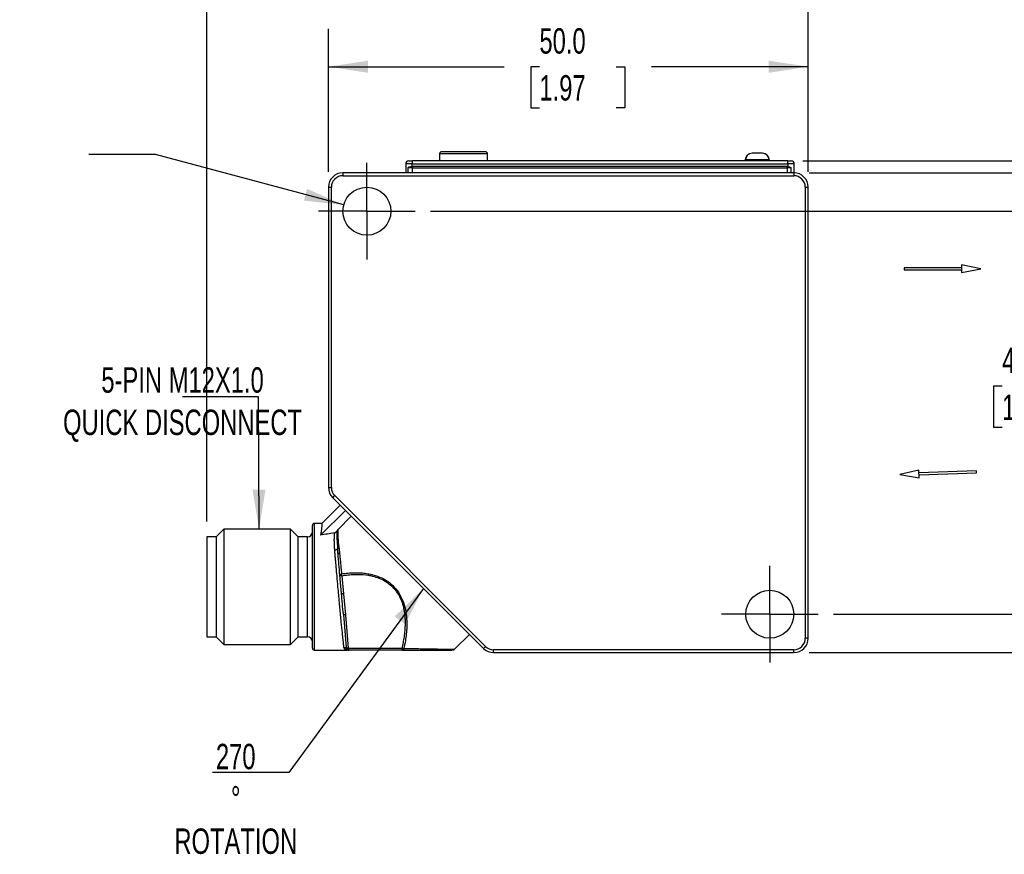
# Model space of a CAD drawing. Header units: millimetres. Extents: x 8 to 341, y 8 to 262.
# Tile 4 of 8: x 115 to 217, y 89 to 176. Entities that reach past the tile are written whole.
import ezdxf

# ---------------------------------------------------------------- set-up
doc = ezdxf.new("R2010")
doc.units = ezdxf.units.MM
doc.header["$LTSCALE"] = 1.25
doc.linetypes.add('CENTERX2', pattern=[20.32, 12.7, -2.54, 2.54, -2.54])
doc.layers.add('CENTER', color=40, linetype='CENTERX2')
doc.layers.add('DIMENSIONS', color=140, linetype='Continuous', lineweight=25)
doc.styles.add('SLDTEXTSTYLE0', font='TXT', dxfattribs={"width": 0.7})
doc.dimstyles.new('SLDDIMSTYLE0', dxfattribs={"dimtxt": 2.69751, "dimasz": 4.1275, "dimexe": 0, "dimexo": 0.0625, "dimgap": 0.674377, "dimtad": 0, "dimtih": 1, "dimtoh": 1, "dimrnd": 1e-09, "dimzin": 4, "dimdsep": 46, "dimtxsty": 'SLDTEXTSTYLE0', "dimsah": 1, "dimcen": 0.09, "dimadec": 0, "dimazin": 1, "dimtfac": 1, "dimtofl": 0, "dimtmove": 0, "dimatfit": 3, "dimfxl": 0, "dimfrac": 2, "dimtolj": 1, "dimtzin": 12, "dimarcsym": 0})
doc.dimstyles.new('SLDDIMSTYLE1', dxfattribs={"dimtxt": 2.69751, "dimasz": 4.1275, "dimexe": 0, "dimexo": 0.0625, "dimgap": 0.674377, "dimtad": 0, "dimtih": 1, "dimtoh": 1, "dimrnd": 1e-09, "dimzin": 12, "dimdsep": 46, "dimtxsty": 'SLDTEXTSTYLE0', "dimsah": 1, "dimcen": 0.09, "dimadec": 0, "dimazin": 3, "dimtfac": 1, "dimtofl": 0, "dimtmove": 0, "dimatfit": 3, "dimfxl": 0, "dimfrac": 2, "dimtolj": 1, "dimtzin": 12, "dimarcsym": 0})
doc.dimstyles.new('SLDDIMSTYLE2', dxfattribs={"dimtxt": 2.69751, "dimasz": 4.1275, "dimexe": 0, "dimexo": 0.0625, "dimgap": 0.674377, "dimtad": 0, "dimtih": 1, "dimtoh": 1, "dimrnd": 1e-09, "dimzin": 12, "dimdsep": 46, "dimtxsty": 'SLDTEXTSTYLE0', "dimsah": 1, "dimcen": 0, "dimadec": 0, "dimazin": 3, "dimtfac": 1, "dimtofl": 0, "dimtmove": 0, "dimatfit": 3, "dimfxl": 0, "dimfrac": 2, "dimtolj": 1, "dimtzin": 12, "dimarcsym": 0})
doc.dimstyles.new('SLDDIMSTYLE3', dxfattribs={"dimtxt": 0.18, "dimasz": 4.1275, "dimexe": 0, "dimexo": 0.0625, "dimgap": 0, "dimtad": 0, "dimtih": 1, "dimtoh": 1, "dimdec": 0, "dimrnd": 1e-09, "dimzin": 0, "dimdsep": 46, "dimtxsty": 'Standard', "dimsah": 1, "dimcen": 0.09, "dimadec": 0, "dimazin": 0, "dimtfac": 4.1275, "dimtdec": 0, "dimtofl": 0, "dimtmove": 0, "dimatfit": 3, "dimfxl": 0, "dimfrac": 2, "dimtolj": 1, "dimtzin": 0, "dimarcsym": 0})

# ---------------------------------------------------------------- blocks, each defined once
blk = doc.blocks.new('_D')
at = {"layer": 'DIMENSIONS'}
for p, q in [((157.48, 156.47), (225.04, 156.47)), ((221.07, 156.47), (221.07, 143.13)), ((217.07, 138.24), (216.16, 138.24)), ((216.16, 138.24), (216.16, 133.95)), ((225.08, 138.24), (225.99, 138.24)), ((225.99, 138.24), (225.99, 133.95)), ((216.16, 133.95), (217.07, 133.95)), ((225.99, 133.95), (225.08, 133.95)), ((221.07, 114.47), (221.07, 133.35)), ((199.48, 114.47), (225.04, 114.47))]:
    blk.add_line(p, q, dxfattribs=at)
for points in [[(221.07, 156.47), (220.44, 152.34), (221.71, 152.34)], [(221.07, 114.47), (221.71, 118.6), (220.44, 118.6)]]:
    blk.add_solid(points, dxfattribs=at)
at = {"layer": 'DIMENSIONS', "char_height": 2.646, "attachment_point": 1, "style": 'SLDTEXTSTYLE0'}
for s, insert in [('42.0', (217.07, 142.25)), ('1.65', (217.07, 137.36))]:
    blk.add_mtext(s, dxfattribs=dict(at, insert=insert))
blk = doc.blocks.new('_D_1')
at = {"layer": 'DIMENSIONS'}
for p, q in [((196.31, 161.71), (250.7, 161.71)), ((246.73, 161.71), (246.73, 143.13)), ((242.72, 138.24), (241.81, 138.24)), ((241.81, 138.24), (241.81, 133.95)), ((250.74, 138.24), (251.64, 138.24)), ((251.64, 138.24), (251.64, 133.95)), ((241.81, 133.95), (242.72, 133.95)), ((251.64, 133.95), (250.74, 133.95)), ((246.73, 110.47), (246.73, 133.35)), ((196.94, 110.47), (250.7, 110.47))]:
    blk.add_line(p, q, dxfattribs=at)
for points in [[(246.73, 161.71), (246.09, 157.58), (247.36, 157.58)], [(246.73, 110.47), (247.36, 114.6), (246.09, 114.6)]]:
    blk.add_solid(points, dxfattribs=at)
at = {"layer": 'DIMENSIONS', "char_height": 2.646, "attachment_point": 1, "style": 'SLDTEXTSTYLE0'}
for s, insert in [('51.2', (242.72, 142.25)), ('2.02', (242.72, 137.36))]:
    blk.add_mtext(s, dxfattribs=dict(at, insert=insert))
blk = doc.blocks.new('_D_2')
at = {"layer": 'DIMENSIONS'}
for p, q in [((196.94, 160.47), (237.88, 160.47)), ((233.91, 160.47), (233.91, 143.13)), ((229.9, 138.24), (229, 138.24)), ((229, 138.24), (229, 133.95)), ((237.92, 138.24), (238.82, 138.24)), ((238.82, 138.24), (238.82, 133.95)), ((229, 133.95), (229.9, 133.95)), ((238.82, 133.95), (237.92, 133.95)), ((233.91, 110.47), (233.91, 133.35)), ((196.94, 110.47), (237.88, 110.47))]:
    blk.add_line(p, q, dxfattribs=at)
for points in [[(233.91, 160.47), (233.28, 156.34), (234.55, 156.34)], [(233.91, 110.47), (234.55, 114.6), (233.28, 114.6)]]:
    blk.add_solid(points, dxfattribs=at)
at = {"layer": 'DIMENSIONS', "char_height": 2.646, "attachment_point": 1, "style": 'SLDTEXTSTYLE0'}
for s, insert in [('50.0', (229.9, 142.25)), ('1.97', (229.9, 137.36))]:
    blk.add_mtext(s, dxfattribs=dict(at, insert=insert))
blk = doc.blocks.new('_D_3')
at = {"layer": 'DIMENSIONS'}
for p, q in [((146.85, 160.56), (146.85, 175.49)), ((196.85, 160.56), (196.85, 175.49)), ((146.85, 171.53), (165.18, 171.53)), ((168.84, 171.53), (167.93, 171.53)), ((167.93, 171.53), (167.93, 167.24)), ((176.85, 171.53), (177.76, 171.53)), ((177.76, 171.53), (177.76, 167.24)), ((196.85, 171.53), (180.51, 171.53)), ((167.93, 167.24), (168.84, 167.24)), ((177.76, 167.24), (176.85, 167.24))]:
    blk.add_line(p, q, dxfattribs=at)
for points in [[(146.85, 171.53), (150.98, 170.89), (150.98, 172.16)], [(196.85, 171.53), (192.72, 172.16), (192.72, 170.89)]]:
    blk.add_solid(points, dxfattribs=at)
at = {"layer": 'DIMENSIONS', "char_height": 2.646, "attachment_point": 1, "style": 'SLDTEXTSTYLE0'}
for s, insert in [('50.0', (168.84, 175.54)), ('1.97', (168.84, 170.65))]:
    blk.add_mtext(s, dxfattribs=dict(at, insert=insert))
blk = doc.blocks.new('_D_4')
at = {"layer": 'DIMENSIONS'}
for p, q in [((134.17, 124.12), (134.17, 186.63)), ((196.85, 160.56), (196.85, 186.63)), ((134.17, 182.66), (165.18, 182.66)), ((168.84, 182.66), (167.93, 182.66)), ((167.93, 182.66), (167.93, 178.38)), ((176.85, 182.66), (177.76, 182.66)), ((177.76, 182.66), (177.76, 178.38)), ((196.85, 182.66), (180.51, 182.66)), ((167.93, 178.38), (168.84, 178.38)), ((177.76, 178.38), (176.85, 178.38))]:
    blk.add_line(p, q, dxfattribs=at)
for points in [[(134.17, 182.66), (138.3, 182.03), (138.3, 183.3)], [(196.85, 182.66), (192.72, 183.3), (192.72, 182.03)]]:
    blk.add_solid(points, dxfattribs=at)
at = {"layer": 'DIMENSIONS', "char_height": 2.646, "attachment_point": 1, "style": 'SLDTEXTSTYLE0'}
for s, insert in [('62.7', (168.84, 186.68)), ('2.47', (168.84, 181.79))]:
    blk.add_mtext(s, dxfattribs=dict(at, insert=insert))
blk = doc.blocks.new('_D_5')
at = {"layer": 'DIMENSIONS'}
for p, q in [((128.82, 162.37), (121.87, 162.37)), ((148.44, 157.12), (128.82, 162.37))]:
    blk.add_line(p, q, dxfattribs=at)
blk.add_solid([(148.44, 157.12), (144.61, 158.8), (144.29, 157.57)], dxfattribs=at)
at = {"layer": 'DIMENSIONS', "char_height": 2.646, "attachment_point": 1, "style": 'SLDTEXTSTYLE0'}
for s, insert in [('M5 SCREW', (100.38, 165.78)), ('(2X)', (106.2, 161.5))]:
    blk.add_mtext(s, dxfattribs=dict(at, insert=insert))
blk = doc.blocks.new('SW_CENTERMARKSYMBOL_0')
at = {"layer": 'CENTER', "color": 0}
for p, q in [((0, 2.54), (0, 5.04)), ((0, 0), (0, 2.54)), ((-2.54, 0), (-5.04, 0)), ((0, 0), (-2.54, 0)), ((0, 0), (0, -2.54)), ((0, 0), (2.54, 0)), ((2.54, 0), (5.04, 0)), ((0, -2.54), (0, -5.04))]:
    blk.add_line(p, q, dxfattribs=at)
blk = doc.blocks.new('SW_CENTERMARKSYMBOL_1')
at = {"layer": 'CENTER', "color": 0}
for p, q in [((0, 2.54), (0, 5.04)), ((0, 0), (0, 2.54)), ((-2.54, 0), (-5.04, 0)), ((0, 0), (-2.54, 0)), ((0, 0), (0, -2.54)), ((0, 0), (2.54, 0)), ((2.54, 0), (5.04, 0)), ((0, -2.54), (0, -5.04))]:
    blk.add_line(p, q, dxfattribs=at)

msp = doc.modelspace()

# ---------------------------------------------------------------- linework, layer by layer
for p, q in [((158.427, 162.46), (158.427, 161.71)), ((163.427, 162.46), (158.427, 162.46)), ((163.427, 161.71), (163.427, 162.46)), ((191.001, 162.51), (191.026, 162.51)), ((192.076, 162.51), (191.026, 162.51)), ((192.076, 162.51), (192.101, 162.51)), ((155.577, 161.41), (154.902, 161.41)), ((154.902, 161.41), (154.902, 160.47)), ((155.577, 161.71), (155.577, 161.41)), ((194.727, 161.71), (155.577, 161.71)), ((155.577, 161.41), (194.727, 161.41)), ((155.577, 161.133), (155.577, 161.41)), ((155.617, 161.136), (155.617, 160.99)), ((194.667, 161.136), (155.617, 161.136)), ((190.301, 161.71), (190.301, 161.81)), ((192.776, 161.81), (190.326, 161.81)), ((190.326, 161.81), (190.326, 161.71)), ((192.776, 161.81), (192.776, 161.71)), ((192.801, 161.81), (192.801, 161.71)), ((194.667, 160.99), (194.667, 161.136)), ((194.727, 161.41), (194.727, 161.71)), ((195.402, 161.41), (194.727, 161.41)), ((194.727, 161.41), (194.727, 161.13)), ((195.402, 160.469), (195.402, 161.41)), ((148.352, 160.47), (148.352, 160.17)), ((195.352, 160.47), (148.352, 160.47)), ((148.352, 160.17), (195.352, 160.17)), ((155.134, 160.99), (155.134, 160.47)), ((155.617, 160.99), (155.134, 160.99)), ((155.617, 160.99), (194.667, 160.99)), ((155.617, 160.47), (155.617, 160.99)), ((195.057, 160.99), (194.667, 160.99)), ((194.667, 160.99), (194.667, 160.47)), ((195.057, 160.99), (195.057, 160.47)), ((195.352, 160.47), (195.352, 160.17)), ((146.852, 158.97), (146.852, 127.677)), ((146.852, 158.97), (147.152, 158.97)), ((147.152, 127.677), (147.152, 158.97)), ((196.552, 158.97), (196.552, 111.97)), ((196.552, 158.97), (196.852, 158.97)), ((196.852, 111.97), (196.852, 158.97)), ((214.852, 150.47), (212.852, 150.87)), ((212.852, 150.87), (212.852, 150.431)), ((212.852, 150.57), (206.852, 150.57)), ((206.852, 150.57), (206.852, 150.37)), ((206.852, 150.37), (212.852, 150.37)), ((212.852, 150.07), (214.852, 150.47)), ((212.852, 150.431), (212.852, 150.07)), ((208.394, 129.492), (206.409, 129.022)), ((208.422, 128.692), (208.394, 129.492)), ((214.401, 129.401), (208.405, 129.192)), ((214.404, 129.321), (214.401, 129.401)), ((214.408, 129.201), (214.404, 129.321)), ((206.409, 129.022), (208.422, 128.692)), ((208.412, 128.992), (214.408, 129.201)), ((146.852, 127.677), (147.152, 127.677)), ((147.291, 126.616), (147.503, 126.828)), ((147.291, 126.616), (162.998, 110.909)), ((163.21, 111.121), (147.503, 126.828)), ((146.025, 122.708), (148.612, 125.295)), ((148.074, 125.834), (146.161, 123.921)), ((149.233, 124.675), (147.82, 123.262)), ((135.933, 123.331), (135.171, 122.569)), ((142.909, 123.331), (135.933, 123.331)), ((135.933, 123.331), (135.933, 111.331)), ((143.671, 122.569), (142.909, 123.331)), ((142.909, 111.331), (142.909, 123.331)), ((146.17, 123.931), (145.371, 123.931)), ((145.371, 123.931), (145.371, 110.731)), ((135.171, 122.531), (134.171, 122.531)), ((134.171, 122.531), (134.171, 117.331)), ((135.171, 112.093), (135.171, 122.569)), ((143.671, 122.569), (143.671, 112.093)), ((144.671, 122.531), (143.671, 122.531)), ((144.671, 112.131), (144.671, 122.531)), ((147.853, 120.752), (147.864, 120.749)), ((148.204, 116.645), (148.033, 118.545)), ((148.243, 118.488), (148.414, 116.588)), ((134.171, 117.331), (134.171, 112.131)), ((148.208, 116.634), (148.217, 116.492)), ((148.414, 116.588), (148.61, 114.401)), ((148.387, 114.606), (148.405, 114.446)), ((148.401, 114.458), (148.711, 111.005)), ((148.61, 114.401), (148.921, 110.947)), ((134.171, 112.131), (135.171, 112.131)), ((135.171, 112.093), (135.933, 111.331)), ((142.909, 111.331), (143.671, 112.093)), ((143.671, 112.131), (144.671, 112.131)), ((159.999, 110.819), (161.544, 112.363)), ((196.852, 111.97), (196.552, 111.97)), ((135.933, 111.331), (142.909, 111.331)), ((148.726, 110.927), (148.718, 110.868)), ((148.921, 110.947), (154.501, 110.947)), ((162.998, 110.909), (163.21, 111.121)), ((145.371, 110.731), (148.808, 110.731)), ((149.01, 110.731), (148.967, 110.731)), ((154.59, 110.731), (149.01, 110.731)), ((195.352, 110.77), (164.059, 110.77)), ((164.059, 110.47), (164.059, 110.77)), ((164.059, 110.47), (195.352, 110.47)), ((195.352, 110.47), (195.352, 110.77))]:
    msp.add_line(p, q)
at = {"flags": 128}
for points in [[(148.033, 118.545), (148.037, 118.533), (148.049, 118.522), (148.067, 118.512), (148.092, 118.504), (148.123, 118.497), (148.159, 118.492), (148.199, 118.489), (148.243, 118.488)], [(148.414, 116.588), (148.37, 116.589), (148.33, 116.592), (148.294, 116.597), (148.263, 116.604), (148.238, 116.612), (148.22, 116.622), (148.208, 116.633), (148.204, 116.645)], [(148.61, 114.401), (148.567, 114.402), (148.527, 114.405), (148.491, 114.41), (148.46, 114.417), (148.435, 114.425), (148.416, 114.435), (148.405, 114.446), (148.401, 114.458)], [(148.711, 111.005), (148.716, 110.993), (148.727, 110.982), (148.746, 110.972), (148.771, 110.963), (148.802, 110.956), (148.838, 110.951), (148.878, 110.948), (148.921, 110.947)], [(148.731, 110.921), (148.721, 110.95), (148.711, 111.005)], [(148.921, 110.947), (148.927, 110.902), (148.934, 110.86), (148.943, 110.823), (148.955, 110.791), (148.967, 110.765), (148.981, 110.746), (148.995, 110.735), (149.01, 110.731)], [(154.501, 110.947), (154.506, 110.902), (154.513, 110.86), (154.523, 110.823), (154.534, 110.791), (154.547, 110.765), (154.56, 110.746), (154.575, 110.735), (154.59, 110.731)]]:
    msp.add_lwpolyline(points, dxfattribs=at)
for centre in [(150.852, 156.47), (192.852, 114.47)]:
    msp.add_circle(centre, 2.5)
for centre, radius, start, end in [((158.627, 162.46), 0.2, 90, 180), ((163.227, 162.46), 0.2, 0, 90), ((191.001, 161.81), 0.7, 90, 180), ((191.026, 161.81), 0.7, 90, 180), ((192.076, 161.81), 0.7, 0, 90), ((192.101, 161.81), 0.7, 0, 90), ((155.202, 161.41), 0.3, 90, 180), ((195.102, 161.41), 0.3, 0, 90), ((148.352, 158.97), 1.5, 90, 180), ((195.352, 158.97), 1.5, 0, 90), ((148.352, 127.677), 1.5, 180, 225), ((145.371, 123.731), 0.2, 90, 180), ((144.671, 123.031), 0.5, 270, 0), ((148.031, 121.26), 0.238, 114.34845, 164.66412), ((148.055, 120.686), 0.197, 105.17634, 176.79407), ((144.671, 111.631), 0.5, 0, 90), ((195.352, 111.97), 1.5, 270, 0), ((145.371, 110.931), 0.2, 180, 270), ((148.474, 110.693), 0.3, 35.67216, 90.96922), ((148.968, 111.026), 0.296, 212.46198, 269.88548), ((164.059, 111.97), 1.5, 225, 270), ((149.01, 111.031), 0.3, 247.2412, 269.99995)]:
    msp.add_arc(centre, radius, start, end)
msp.add_ellipse((153.713, 117.331), major_axis=(23.474, 1.999), ratio=0.2679492, start_param=1.816974, end_param=1.8815684)
for points, knots in [([(163.224, 162.66), (163.224, 162.66), (163.227, 162.66), (163.174, 162.66), (163.034, 162.66), (162.818, 162.66), (162.526, 162.66), (162.164, 162.66), (161.741, 162.66), (161.361, 162.66), (161.049, 162.66), (160.748, 162.66), (160.382, 162.66), (159.971, 162.66), (159.592, 162.66), (159.253, 162.66), (158.968, 162.66), (158.759, 162.66), (158.66, 162.66), (158.628, 162.66), (158.629, 162.66), (158.63, 162.66)], [0, 0, 0, 0, 0.0156698, 0.0756248, 0.1356534, 0.1956084, 0.2556369, 0.3205867, 0.3856108, 0.4505607, 0.4829339, 0.5156698, 0.5756248, 0.6356534, 0.6956084, 0.7556369, 0.8205867, 0.8856108, 0.9505607, 0.9829339, 1, 1, 1, 1]), ([(155.134, 160.99), (155.134, 161.001), (155.139, 161.01), (155.152, 161.025), (155.159, 161.03), (155.182, 161.045), (155.199, 161.053), (155.251, 161.074), (155.288, 161.084), (155.406, 161.111), (155.491, 161.123), (155.577, 161.133)], [0, 0, 0, 0, 0.0625, 0.0625, 0.125, 0.125, 0.25, 0.25, 0.5, 0.5, 1, 1, 1, 1]), ([(155.202, 161.71), (155.202, 161.71), (155.241, 161.71), (155.382, 161.71), (155.477, 161.71), (155.577, 161.71)], [0, 0, 0, 0, 0.5, 0.5, 1, 1, 1, 1]), ([(194.727, 161.13), (194.791, 161.119), (194.852, 161.106), (194.941, 161.079), (194.97, 161.068), (195.011, 161.047), (195.023, 161.039), (195.046, 161.019), (195.057, 161.006), (195.057, 160.99)], [0, 0, 0, 0, 0.5, 0.5, 0.75, 0.75, 0.875, 0.875, 1, 1, 1, 1]), ([(145.171, 110.931), (145.171, 110.931), (145.171, 111.605), (145.171, 114.006), (145.171, 115.633), (145.171, 119.028), (145.171, 120.656), (145.171, 123.057), (145.171, 123.731), (145.171, 123.731)], [0, 0, 0, 0, 0.25, 0.25, 0.5, 0.5, 0.75, 0.75, 1, 1, 1, 1]), ([(146.17, 123.912), (146.17, 123.918), (146.172, 123.943), (146.163, 123.804), (146.138, 123.52), (146.095, 123.14), (146.048, 122.853), (146.025, 122.708)], [0, 0, 0, 0, 0.073333, 0.3409033, 0.6162478, 0.8066963, 1, 1, 1, 1]), ([(147.82, 123.262), (147.812, 123.254), (147.805, 123.246), (147.798, 123.238), (147.794, 123.234), (147.791, 123.23), (147.788, 123.226), (147.784, 123.221), (147.781, 123.217), (147.778, 123.213), (147.775, 123.208), (147.772, 123.204), (147.769, 123.199), (147.766, 123.195), (147.763, 123.19), (147.761, 123.185), (147.755, 123.175), (147.749, 123.165), (147.744, 123.154)], [0, 0, 0, 0, 0.00003249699, 0.00003249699, 0.00003249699, 0.00004871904, 0.00004871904, 0.00004871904, 0.00006494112, 0.00006494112, 0.00006494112, 0.00008116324, 0.00008116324, 0.00008116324, 0.00009738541, 0.00009738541, 0.00009738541, 0.00013299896, 0.00013299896, 0.00013299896, 0.00013299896]), ([(147.82, 123.262), (147.819, 123.217), (147.818, 123.124), (147.818, 122.973), (147.821, 122.809), (147.827, 122.631), (147.839, 122.383), (147.865, 122.007), (147.908, 121.673), (147.932, 121.477)], [0, 0, 0, 0, 0.0908746, 0.1862965, 0.2862769, 0.3908254, 0.4999501, 0.7058869, 1, 1, 1, 1]), ([(147.505, 121.16), (147.5, 121.223), (147.49, 121.354), (147.479, 121.548), (147.471, 121.747), (147.465, 121.949), (147.462, 122.151), (147.463, 122.362), (147.465, 122.568), (147.469, 122.767), (147.471, 122.885), (147.473, 122.944)], [0, 0, 0, 0, 0.08988731, 0.18480624, 0.28477542, 0.38981077, 0.499926, 0.61531538, 0.74976724, 0.87488249, 1, 1, 1, 1]), ([(147.473, 122.941), (147.502, 122.947), (147.53, 122.954), (147.584, 122.979), (147.61, 122.994), (147.658, 123.032), (147.679, 123.053), (147.716, 123.1), (147.731, 123.127), (147.745, 123.154)], [0, 0, 0, 0, 0.25, 0.25, 0.5, 0.5, 0.75, 0.75, 1, 1, 1, 1]), ([(147.505, 121.16), (147.568, 121.163), (147.64, 121.18), (147.754, 121.241), (147.791, 121.284), (147.801, 121.323)], [0, 0, 0, 0, 0.5, 0.5, 1, 1, 1, 1]), ([(148.469, 110.993), (148.466, 111.017), (148.46, 111.065), (148.45, 111.149), (148.439, 111.242), (148.427, 111.346), (148.415, 111.459), (148.401, 111.583), (148.387, 111.717), (148.371, 111.862), (148.355, 112.017), (148.337, 112.182), (148.319, 112.358), (148.274, 112.805), (148.185, 113.682), (148.079, 114.799), (147.96, 116.043), (147.858, 117.16), (147.746, 118.398), (147.671, 119.243), (147.616, 119.863), (147.576, 120.33), (147.539, 120.762), (147.516, 121.029), (147.505, 121.16)], [0, 0, 0, 0, 0.0196937, 0.0395924, 0.0596961, 0.0800052, 0.1005199, 0.1212402, 0.1421664, 0.1632986, 0.1846371, 0.2061819, 0.2279332, 0.2498913, 0.3647742, 0.4996557, 0.5441674, 0.6751621, 0.7653003, 0.8397333, 0.8821693, 0.9230254, 0.9623021, 1, 1, 1, 1]), ([(147.932, 121.477), (147.941, 121.412), (147.959, 121.284), (147.982, 121.084), (147.996, 120.946), (148.003, 120.877)], [0, 0, 0, 0, 0.3344177, 0.6676847, 1, 1, 1, 1]), ([(148.003, 120.877), (148.011, 120.798), (148.026, 120.638), (148.05, 120.389), (148.076, 120.131), (148.102, 119.862), (148.129, 119.583), (148.158, 119.293), (148.187, 118.994), (148.208, 118.789), (148.218, 118.685)], [0, 0, 0, 0, 0.1164376, 0.2352894, 0.3565727, 0.4803037, 0.6064979, 0.7351697, 0.8663328, 1, 1, 1, 1]), ([(148.218, 118.685), (148.165, 118.672), (148.113, 118.651), (148.045, 118.599), (148.03, 118.57), (148.033, 118.545)], [0, 0, 0, 0, 0.5, 0.5, 1, 1, 1, 1]), ([(148.218, 118.685), (148.33, 118.701), (148.551, 118.731), (148.88, 118.764), (149.202, 118.787), (149.516, 118.799), (149.822, 118.8), (150.119, 118.79), (150.409, 118.77), (150.69, 118.739), (150.963, 118.699), (151.228, 118.648), (151.716, 118.531), (152.402, 118.287), (153.215, 117.794), (153.888, 117.148), (154.409, 116.359), (154.776, 115.438), (154.952, 114.568), (155.015, 113.79), (155.018, 113.121), (154.969, 112.414), (154.871, 111.669), (154.767, 111.167), (154.713, 110.908)], [0, 0, 0, 0, 0.0277829, 0.054774, 0.0809886, 0.1064436, 0.1311572, 0.1551496, 0.1784427, 0.2010604, 0.223029, 0.2443769, 0.2651353, 0.3421698, 0.4140003, 0.4836386, 0.5544223, 0.6300776, 0.7131328, 0.7632209, 0.8167625, 0.8739647, 0.9349972, 1, 1, 1, 1]), ([(148.243, 118.488), (148.348, 118.505), (148.562, 118.538), (148.89, 118.577), (149.228, 118.607), (149.575, 118.624), (150.178, 118.631), (150.81, 118.581), (151.766, 118.385), (152.616, 118.057), (153.358, 117.501), (153.761, 117.07), (154.129, 116.574), (154.568, 115.707), (154.776, 114.753), (154.855, 113.705), (154.832, 112.933), (154.735, 112.121), (154.631, 111.519), (154.543, 111.134), (154.501, 110.947)], [0, 0, 0, 0, 0.02673189, 0.05427403, 0.08251745, 0.11135297, 0.14067337, 0.23188616, 0.26616807, 0.37782432, 0.44581885, 0.48284907, 0.51636663, 0.59106168, 0.71112922, 0.74864376, 0.84765903, 0.90092328, 0.95191088, 1, 1, 1, 1]), ([(148.787, 110.731), (148.769, 110.732), (148.734, 110.733), (148.681, 110.746), (148.63, 110.766), (148.576, 110.798), (148.526, 110.847), (148.486, 110.913), (148.475, 110.967), (148.469, 110.993)], [0, 0, 0, 0, 0.12471357, 0.24944823, 0.37438997, 0.49931088, 0.68014031, 0.8468952, 1, 1, 1, 1]), ([(148.732, 110.921), (148.732, 110.92), (148.738, 110.892), (148.763, 110.857), (148.79, 110.828), (148.798, 110.819)], [0, 0, 0, 0, 0.0190274, 0.705772, 1, 1, 1, 1]), ([(154.59, 110.731), (154.614, 110.731), (154.641, 110.747), (154.685, 110.811), (154.703, 110.858), (154.713, 110.908)], [0, 0, 0, 0, 0.5, 0.5, 1, 1, 1, 1]), ([(154.713, 110.908), (154.982, 110.903), (155.506, 110.894), (156.234, 110.882), (157.024, 110.869), (157.835, 110.855), (158.618, 110.842), (159.232, 110.831), (159.68, 110.824), (159.927, 110.82), (160.028, 110.818), (159.999, 110.819), (159.999, 110.819)], [0, 0, 0, 0, 0.0959866, 0.1871228, 0.2735105, 0.4081402, 0.5339719, 0.6576771, 0.7756144, 0.8886137, 0.9996974, 1, 1, 1, 1]), ([(148.967, 110.731), (148.954, 110.731), (148.925, 110.731), (148.89, 110.731), (148.854, 110.731), (148.822, 110.731), (148.799, 110.731), (148.787, 110.731)], [0, 0, 0, 0, 0.15104867, 0.31766434, 0.49992544, 0.7499758, 1, 1, 1, 1]), ([(148.798, 110.819), (148.827, 110.792), (148.857, 110.766), (148.894, 110.754), (148.894, 110.754)], [0, 0, 0, 0, 0.9907604, 1, 1, 1, 1]), ([(154.59, 110.731), (154.701, 110.731), (154.923, 110.731), (155.248, 110.731), (155.565, 110.731), (155.872, 110.731), (156.17, 110.731), (156.458, 110.731), (156.763, 110.731), (157.167, 110.731), (157.651, 110.731), (158.087, 110.731), (158.56, 110.731), (159.032, 110.731), (159.378, 110.731), (159.592, 110.731), (159.659, 110.731), (159.704, 110.731)], [0, 0, 0, 0, 0.0455384, 0.0906164, 0.1352266, 0.1793626, 0.2230186, 0.2661896, 0.3088718, 0.3635481, 0.4580073, 0.551853, 0.6019953, 0.7397073, 0.8726316, 0.91672, 1, 1, 1, 1]), ([(159.769, 110.739), (159.77, 110.739), (159.771, 110.739), (159.772, 110.74), (159.774, 110.74), (159.777, 110.741), (159.784, 110.743), (159.814, 110.749), (159.854, 110.758), (159.915, 110.774), (159.968, 110.795), (159.99, 110.811), (160.001, 110.82)], [0, 0, 0, 0, 0.00159791, 0.00334245, 0.00517612, 0.00724392, 0.01242229, 0.02794835, 0.16044929, 0.38697635, 0.67716112, 1, 1, 1, 1])]:
    msp.add_open_spline(points, degree=3, knots=knots)
for points in [[(155.617, 161.136), (155.604, 161.136), (155.59, 161.135), (155.577, 161.133)], [(194.727, 161.13), (194.707, 161.134), (194.687, 161.136), (194.667, 161.136)], [(194.727, 161.71), (194.934, 161.71), (195.102, 161.71), (195.102, 161.71)], [(148.352, 160.17), (147.69, 160.17), (147.152, 159.632), (147.152, 158.97)], [(196.552, 158.97), (196.552, 159.632), (196.014, 160.17), (195.352, 160.17)], [(147.152, 127.677), (147.152, 127.359), (147.278, 127.053), (147.503, 126.828)], [(147.744, 123.154), (147.731, 122.671), (147.729, 122.042), (147.801, 121.323)], [(147.858, 120.697), (147.84, 120.913), (147.821, 121.122), (147.801, 121.323)], [(148.033, 118.545), (147.968, 119.33), (147.909, 120.054), (147.858, 120.697)], [(148.243, 118.488), (148.227, 118.551), (148.218, 118.624), (148.218, 118.685)], [(148.401, 114.458), (148.337, 115.161), (148.269, 115.91), (148.204, 116.645)], [(195.352, 110.77), (196.014, 110.77), (196.552, 111.307), (196.552, 111.97)], [(148.787, 110.731), (148.742, 110.731), (148.683, 110.769), (148.718, 110.868)], [(154.713, 110.908), (154.648, 110.91), (154.568, 110.925), (154.501, 110.947)], [(163.21, 111.121), (163.435, 110.896), (163.741, 110.77), (164.059, 110.77)]]:
    msp.add_open_spline(points, degree=3)

# ---------------------------------------------------------------- block references
at = {"layer": 'CENTER'}
for name, p in [('SW_CENTERMARKSYMBOL_0', (150.852, 156.47)), ('SW_CENTERMARKSYMBOL_1', (192.852, 114.47))]:
    msp.add_blockref(name, p, dxfattribs=at)

# ---------------------------------------------------------------- texts
at = {"layer": 'DIMENSIONS', "char_height": 2.64583, "attachment_point": 2, "style": 'SLDTEXTSTYLE0'}
for s, insert in [('5-PIN M12X1.0^JQUICK DISCONNECT', (131.642, 140.204)), ('270^J%%d^JROTATION', (137.186, 100.963)), ('270^J%%d^JROTATION', (137.186, 100.963))]:
    msp.add_mtext(s, dxfattribs=dict(at, insert=insert))

# ---------------------------------------------------------------- dimensions: what is measured, and where the dimension line sits
at = {"layer": 'DIMENSIONS'}
for base, p1, p2, dimstyle, picture, middle in [((134.171, 182.662), (196.852, 158.97), (134.171, 122.531), 'SLDDIMSTYLE1', '_D_4', (172.845, 182.662)), ((196.852, 171.525), (146.852, 158.97), (196.852, 158.97), 'SLDDIMSTYLE0', '_D_3', (172.845, 171.525))]:
    dim = msp.add_linear_dim(base=base, p1=p1, p2=p2, dimstyle=dimstyle, dxfattribs=at)
    dim.commit()
    dim.dimension.update_dxf_attribs({"geometry": picture, "text_midpoint": middle, "dimtype": 160})
dim = msp.add_diameter_dim_2p(p1=(153.267, 155.823), p2=(148.437, 157.117), text='M5 SCREW\\P(2X)', dimstyle='SLDDIMSTYLE2', override={"dimpost": '<>'}, dxfattribs=at)
dim.commit()
dim.dimension.update_dxf_attribs({"geometry": '_D_5', "text_midpoint": (110.136, 162.374), "dimtype": 163})
for base, p1, p2, dimstyle, picture, middle in [((246.727, 110.47), (194.727, 161.71), (195.352, 110.47), 'SLDDIMSTYLE1', '_D_1', (246.727, 138.239)), ((233.911, 110.47), (195.352, 160.47), (195.352, 110.47), 'SLDDIMSTYLE0', '_D_2', (233.911, 138.239)), ((221.073, 114.47), (155.892, 156.47), (197.892, 114.47), 'SLDDIMSTYLE0', '_D', (221.073, 138.239))]:
    dim = msp.add_linear_dim(base=base, p1=p1, p2=p2, angle=90, dimstyle=dimstyle, dxfattribs=at)
    dim.commit()
    dim.dimension.update_dxf_attribs({"geometry": picture, "text_midpoint": middle, "dimtype": 160})

# ---------------------------------------------------------------- leaders
for points in [[(139.625, 123.331), (139.569, 137.121), (131.631, 137.121)], [(156.744, 117.163), (142.704, 97.968), (134.767, 97.968)]]:
    msp.add_leader(points, dimstyle='SLDDIMSTYLE3', dxfattribs=at)

doc.saveas('drawing.dxf')
